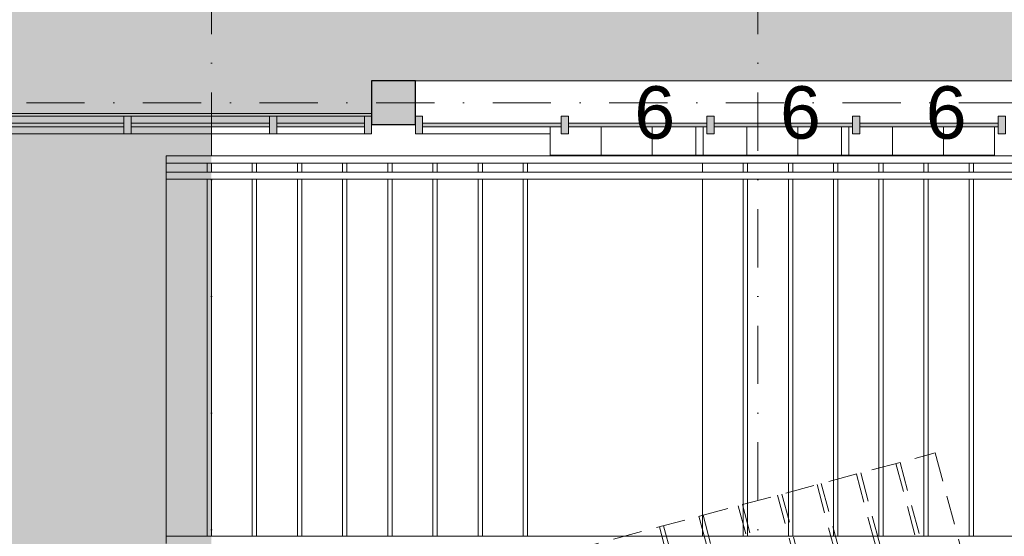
# Model space of a CAD drawing. Header units: millimetres. Extents: x -2530 to 151695, y -8763 to 71774.
# Tile 135 of 217: x 115934 to 122692, y 25725 to 29270. Entities that reach past the tile are written whole.
import ezdxf

# ---------------------------------------------------------------- set-up
doc = ezdxf.new("R2010")
doc.units = ezdxf.units.MM
for name, pattern in [('dash fine', [306, 200, -106]), ('Hidden', [400, 200, -200]), ('RR_Level', [800, 400, -200, 0, -200])]:
    doc.linetypes.add(name, pattern=pattern)
for name, color, linetype, lineweight in [('A-____-NOTE-TEXT', 131, 'Continuous', 13), ('A-AREA-____-OTLN', 32, 'Hidden', 13), ('A-AREA-____-PATT', 32, 'Continuous', 9), ('A-FLOR-____-OTLN', 192, 'Continuous', 18), ('A-FLOR-HRAL-OTLN', 11, 'Continuous', 13), ('A-GENM-____-OTLN', 13, 'Continuous', 13), ('A-GLAZ-CURT-MCUT', 52, 'Continuous', 13), ('A-GLAZ-CURT-OTLN', 52, 'Continuous', 13), ('A-GLAZ-CWMG-MCUT', 51, 'Continuous', 13), ('A-GLAZ-CWMG-OTLN', 51, 'Continuous', 13), ('I-FURN-PNLS-OTLN', 30, 'Continuous', 13), ('S-COLS-____-MCUT', 52, 'Continuous', 25), ('S-COLS-____-OTLN', 52, 'Continuous', 18), ('S-GRID-____-OTLN', 1, 'Continuous', 9), ('S-STRS-____-MBND', 31, 'dash fine', 9), ('S-STRS-____-OTLN', 31, 'Continuous', 13)]:
    doc.layers.add(name, color=color, linetype=linetype, lineweight=lineweight)
doc.styles.add('Arial', font='arial.ttf', dxfattribs={"height": 360})

# ---------------------------------------------------------------- blocks, each defined once
blk = doc.blocks.new('NLRS_28_SC_LIB_kolom recht_generiek_ISR - kolom beton_ONTWERP-6193513-plot_V1 Copy 1')
at = {"layer": 'S-COLS-____-OTLN', "lineweight": 13}
blk.add_hatch(color=256, dxfattribs=at).paths.add_polyline_path([(150, -150), (150, 150), (-150, 150), (-150, -150)])
at = {"layer": 'S-COLS-____-MCUT'}
for p, q in [((150, 150), (-150, 150)), ((-150, 150), (-150, -150)), ((150, -150), (150, 150)), ((-150, -150), (150, -150))]:
    blk.add_line(p, q, dxfattribs=at)
blk = doc.blocks.new('NLRS_21_CWM_UN_rechthoek_GEN - 67x114-6173878-plot_V1 Copy 1')
at = {"layer": 'A-GLAZ-CWMG-OTLN'}
blk.add_hatch(color=127, dxfattribs=at).paths.add_polyline_path([(-50, 60), (0, 60), (0, -60), (-50, -60), (-50, -3)])
at = {"layer": 'A-GLAZ-CWMG-MCUT'}
for p, q in [((-50, 60), (0, 60)), ((-50, -60), (-50, 60)), ((0, 60), (0, -60)), ((0, -60), (-50, -60))]:
    blk.add_line(p, q, dxfattribs=at)
blk = doc.blocks.new('NLRS_21_CWP_UN_system_panel_GEN - oz_glas-6173877-plot_V1 Copy 1')
at = {"layer": 'A-GLAZ-CURT-OTLN'}
blk.add_hatch(color=127, dxfattribs=at).paths.add_polyline_path([(475, 12.5), (-475, 11.9), (-475, -12.5), (475, -12.5)])
at = {"layer": 'A-GLAZ-CURT-MCUT'}
for p, q in [((475, 12.5), (-475, 12.5)), ((-475, 12.5), (-475, -12.5)), ((475, -12.5), (475, 12.5)), ((-475, -12.5), (475, -12.5))]:
    blk.add_line(p, q, dxfattribs=at)
blk = doc.blocks.new('NLRS_21_CWP_UN_system_panel_GEN - oz_glas-6173880-plot_V1 Copy 1')
at = {"layer": 'A-GLAZ-CURT-OTLN'}
blk.add_hatch(color=127, dxfattribs=at).paths.add_polyline_path([(300, -12.5), (300, 12.5), (-300, 12.5), (-300, -12.5), (180, -12.5)])
at = {"layer": 'A-GLAZ-CURT-MCUT'}
for p, q in [((300, 12.5), (-300, 12.5)), ((-300, 12.5), (-300, -12.5)), ((300, -12.5), (300, 12.5)), ((-300, -12.5), (300, -12.5))]:
    blk.add_line(p, q, dxfattribs=at)
blk = doc.blocks.new('NLRS_21_CWM_UN_rechthoek_GEN - 67x114-5968266-plot_V1 Copy 1')
at = {"layer": 'A-GLAZ-CWMG-OTLN'}
for p, q in [((116650, 28607), (115700, 28607)), ((116650, 28487), (115700, 28487))]:
    blk.add_line(p, q, dxfattribs=at)
blk = doc.blocks.new('NLRS_21_CWM_UN_rechthoek_GEN - 67x114-V7-plot_V1 Copy 1')
at = {"layer": 'A-GLAZ-CWMG-OTLN'}
for p, q in [((117650, 28607), (116700, 28607)), ((117650, 28487), (116700, 28487))]:
    blk.add_line(p, q, dxfattribs=at)
blk = doc.blocks.new('NLRS_21_CWM_UN_rechthoek_GEN - 67x114-6008226-plot_V1 Copy 1')
at = {"layer": 'A-GLAZ-CWMG-OTLN'}
for p, q in [((118300, 28607), (117700, 28607)), ((118300, 28487), (117700, 28487))]:
    blk.add_line(p, q, dxfattribs=at)
blk = doc.blocks.new('NLRS_21_CWM_UN_rechthoek_GEN - 67x114-V8-plot_V1 Copy 1')
at = {"layer": 'A-GLAZ-CWMG-OTLN'}
blk.add_hatch(color=127, dxfattribs=at).paths.add_polyline_path([(25, 60), (25, -60), (-25, -60), (-25, 60), (0, 60)])
at = {"layer": 'A-GLAZ-CWMG-MCUT'}
for p, q in [((-25, 60), (25, 60)), ((-25, -60), (-25, 60)), ((25, 60), (25, -60)), ((25, -60), (-25, -60))]:
    blk.add_line(p, q, dxfattribs=at)
blk = doc.blocks.new('NLRS_21_CWM_UN_rechthoek_GEN - 67x114-V9-plot_V1 Copy 1')
at = {"layer": 'A-GLAZ-CWMG-OTLN'}
blk.add_line((119575, 28487), (118700, 28487), dxfattribs=at)
blk = doc.blocks.new('NLRS_21_CWM_UN_rechthoek_GEN - 67x114-6173879-plot_V1 Copy 1')
at = {"layer": 'A-GLAZ-CWMG-OTLN'}
blk.add_hatch(color=127, dxfattribs=at).paths.add_polyline_path([(-50, 60), (-50, -60), (0, -60), (0, 60)])
at = {"layer": 'A-GLAZ-CWMG-MCUT'}
for p, q in [((0, 60), (-50, 60)), ((-50, 60), (-50, -60)), ((0, -60), (0, 60)), ((-50, -60), (0, -60))]:
    blk.add_line(p, q, dxfattribs=at)
blk = doc.blocks.new('Lockers vide7 - Lockers vide-6077248-plot_V1 Copy 1')
at = {"layer": 'A-GENM-____-OTLN'}
for p, q in [((118650, 28850), (123350, 28850)), ((123350, 28850), (118650, 28850))]:
    blk.add_line(p, q, dxfattribs=at)
blk = doc.blocks.new('Railing - Railing-6206795-plot_V1 Copy 1')
at = {"layer": 'A-FLOR-HRAL-OTLN'}
for p, q in [((116940, 25675.4), (116940, 25725.4)), ((117250, 25725.4), (116940, 25725.4)), ((119420, 25725.4), (117250, 25725.4)), ((120620, 25725.4), (119420, 25725.4)), ((120930, 25725.4), (120620, 25725.4)), ((125705.4, 25725.4), (120930, 25725.4))]:
    blk.add_line(p, q, dxfattribs=at)
blk = doc.blocks.new('Railing - Railing-6206796-plot_V1 Copy 1')
at = {"layer": 'A-FLOR-HRAL-OTLN'}
for p, q in [((116940, 28284.6), (116940, 28334.6)), ((117250, 28334.6), (116940, 28334.6)), ((119420, 28334.6), (117250, 28334.6)), ((120620, 28334.6), (119420, 28334.6)), ((120930, 28334.6), (120620, 28334.6)), ((125580, 28334.6), (120930, 28334.6)), ((117250, 28284.6), (116940, 28284.6)), ((119420, 28284.6), (117250, 28284.6)), ((120620, 28284.6), (119420, 28284.6)), ((120930, 28284.6), (120620, 28284.6)), ((125580, 28284.6), (120930, 28284.6)), ((116940, 28174.6), (116940, 28224.6)), ((117250, 28224.6), (116940, 28224.6)), ((119420, 28224.6), (117250, 28224.6)), ((120620, 28224.6), (119420, 28224.6)), ((120930, 28224.6), (120620, 28224.6)), ((125580, 28224.6), (120930, 28224.6)), ((117250, 28174.6), (116940, 28174.6)), ((119420, 28174.6), (117250, 28174.6)), ((120620, 28174.6), (119420, 28174.6)), ((120930, 28174.6), (120620, 28174.6)), ((125580, 28174.6), (120930, 28174.6))]:
    blk.add_line(p, q, dxfattribs=at)
blk = doc.blocks.new('NLRS_82_FUS_UN_lockers_GEN - 2 hoog-V184-plot_V1 Copy 1')
at = {"layer": 'I-FURN-PNLS-OTLN', "lineweight": 9}
for p, q in [((0, 0), (1050, 0)), ((0, -194.5), (0, 0)), ((0, 0), (350, 0)), ((350, -194.5), (350, 0)), ((350, 0), (700, 0)), ((350, 0), (350, -194.5)), ((700, -194.5), (700, 0)), ((700, 0), (1050, 0)), ((700, 0), (700, -194.5)), ((1050, 0), (1050, -194.5)), ((0, 0), (1050, 0))]:
    blk.add_line(p, q, dxfattribs=at)

msp = doc.modelspace()

# ---------------------------------------------------------------- hatches: boundary and pattern name
at = {"layer": 'A-AREA-____-PATT', "transparency": 33554509}
h = msp.add_hatch(color=50, dxfattribs=at)
h.paths.add_polyline_path([(104444.0546, 16808.1957), (105361.688, 17054.0593), (105349.3948, 17099.941), (105397.6913, 17112.8812), (105409.9845, 17066.9995), (106327.6179, 17312.8631), (106315.3247, 17358.7448), (106363.6212, 17371.685), (106375.9144, 17325.8033), (106669.5482, 17404.9627), (106657.3764, 17450.3914), (106705.6729, 17463.3316), (106701.7908, 17477.816), (106701.7795, 17477.8581), (106643.6747, 17694.7085), (106716.1191, 17714.1199), (106275.0915, 19360.0575), (106202.647, 19340.6461), (106105.7193, 19702.3853), (106178.1637, 19721.7967), (105163.7444, 23507.6611), (105091.3, 23488.2496), (105053.4321, 23629.5744), (105125.8766, 23648.9858), (105078.5044, 23825.7811), (105000.8766, 23825.7811), (105000.8766, 24115.4922), (104597.455, 25621.0821), (104525.0105, 25601.6707), (104451.5629, 25875.7811), (104529.2086, 25875.7811), (103835.5984, 28464.3694), (103763.154, 28444.9579), (103674.7195, 28775), (103984.8752, 28775), (103984.8752, 28700), (105524.8752, 28700), (105524.8752, 28775), (106080.5016, 28775), (106080.5016, 28700), (107784.5016, 28700), (107784.5016, 28775), (108282.5016, 28775), (108282.5016, 28850), (108582.5016, 28850), (108582.5016, 28775), (108650, 28775), (108650, 28700), (109684, 28700), (109684, 28775), (111375.0016, 28775), (111375.0016, 28700), (112409.0016, 28700), (112409.0016, 28775), (113350, 28775), (113350, 28850), (113650, 28850), (113650, 28607), (113700, 28607), (113700, 28547), (114650, 28547), (114650, 28607), (114700, 28607), (114700, 28547), (115650, 28547), (115650, 28607), (115700, 28607), (115700, 28559.5), (116650, 28559.5), (116650, 28607), (116700, 28607), (116700, 28559.5), (117650, 28559.5), (117650, 28607), (117700, 28607), (117700, 28559.5), (118300, 28559.5), (118300, 28607), (118350, 28607), (118350, 28850), (128650, 28850), (128650, 28775), (132175, 28775), (132175, 29035.5), (132250, 29035.5), (132250, 30739.5), (132175, 30739.5), (132175, 30940), (132125, 30940), (132125, 30987.5), (131875, 30987.5), (131875, 30940), (131825, 30940), (131825, 30987.5), (130875, 30987.5), (130875, 30940), (130825, 30940), (130825, 30987.5), (129875, 30987.5), (129875, 30940), (129825, 30940), (129825, 30987.5), (128875, 30987.5), (128875, 30940), (128825, 30940), (128825, 30987.5), (127875, 30987.5), (127875, 30940), (127825, 30940), (127825, 30987.5), (126909, 30987.5), (126909, 30940), (126859, 30940), (126859, 31000), (125825, 31000), (125825, 30940), (125775, 30940), (125775, 30987.5), (124875, 30987.5), (124875, 30940), (124825, 30940), (124825, 30925), (124675, 30925), (124675, 30940), (124625, 30940), (124625, 30987.5), (124375, 30987.5), (124375, 30940), (124325, 30940), (124325, 30987.5), (123375, 30987.5), (123375, 30940), (123325, 30940), (123325, 30987.5), (122375, 30987.5), (122375, 30940), (122325, 30940), (122325, 30987.5), (121375, 30987.5), (121375, 30940), (121325, 30940), (121325, 30987.5), (120375, 30987.5), (120375, 30940), (120325, 30940), (120325, 30987.5), (119409, 30987.5), (119409, 30940), (119359, 30940), (119359, 31000), (118325, 31000), (118325, 30940), (118275, 30940), (118275, 30987.5), (117375, 30987.5), (117375, 30940), (117325, 30940), (117325, 30925), (117175, 30925), (117175, 30940), (117125, 30940.0304), (117125, 30987.5), (116225, 30987.5), (116225, 30940), (116175, 30940), (116175, 31000), (115141, 31000), (115141, 30940), (115091, 30940), (115091, 30987.5), (114175, 30987.5), (114175, 30940), (114125, 30940), (114125, 30987.5), (113175, 30987.5), (113175, 30940), (113125, 30940), (113125, 30987.5), (112175, 30987.5), (112175, 30940), (112125, 30940), (112125, 30987.5), (111175, 30987.5), (111175, 30940), (111125, 30940), (111125, 30987.5), (110175, 30987.5), (110175, 30940), (110125, 30940), (110125, 30987.5), (109875, 30987.5), (109875, 30940), (109825, 30940), (109825, 30925), (109675, 30925), (109675, 30940), (109625, 30940), (109625, 30987.5), (109375, 30987.5), (109375, 30940), (109325, 30940), (109325, 30987.5), (108375, 30987.5), (108375, 30940), (108325, 30940), (108325, 30987.5), (107375, 30987.5), (107375, 30940), (107325, 30940), (107325, 30987.5), (106375, 30987.5), (106375, 30940), (106325, 30940), (106325, 30987.5), (105375, 30987.5), (105375, 30940), (105325, 30940), (105325, 30987.5), (104375, 30987.5), (104375, 30940), (104325, 30940), (104325, 30987.5), (103375, 30987.5), (103375, 30940), (103325, 30940), (103325, 30987.5), (102375, 30987.5), (102375, 30940), (102325, 30940), (102325, 30925), (101845, 30925), (101845, 31000), (100811, 31000), (100811, 30925), (98300, 30925), (98300, 30992.5264), (97635.5108, 30967.6958), (93435.4274, 32093.1047), (93310.0896, 31833.3216), (96444.8764, 28698.5348), (101491.3224, 27344.9788), (103240.3129, 20819.4979), (103253.4554, 20823.6991), (103299.9296, 20823.6991), (103337.3774, 20813.665), (103373.8334, 20791.4439), (103405.4698, 20753.8461), (103421.2074, 20721.4489), (103428.2874, 20679.3456), (103423.2187, 20636.9531), (103401.4531, 20591.6998), (103379.2289, 20564.7832), (103343.8715, 20540.8527), (103316.8011, 20532.1992), (104288.0959, 16909.2769), (104360.0406, 16928.5544), (104383.4649, 16841.1372), (104431.7614, 16854.0774)])
h.paths.add_polyline_path([(98482.1921, 28498.9273), (98440.9525, 28509.9775), (98404.4965, 28532.1986), (98375.7776, 28563.7904), (98357.1225, 28602.1936), (98350.0425, 28644.2969), (98355.1111, 28686.6894), (98371.9178, 28725.9367), (98399.1009, 28758.8592), (98434.4583, 28782.7898), (98475.1255, 28795.7897), (98524.8745, 28794.9122), (98559.0475, 28785.7556), (98595.5035, 28763.5345), (98624.2224, 28731.9427), (98642.8775, 28693.5395), (98649.9575, 28651.4362), (98644.8889, 28609.0437), (98624.2224, 28565.1216), (98600.8991, 28536.8738), (98559.0475, 28510.8673), (98517.8079, 28499.7752), (98500, 28499.3513)])
h.paths.add_polyline_path([(128350, 28547), (128425, 28547), (128425, 28550), (128350, 28550)])
h.paths.add_polyline_path([(113650, 28547), (113650, 28550), (113625, 28550), (113625, 28547)])
msp.add_hatch(color=50, dxfattribs=at).paths.add_polyline_path([(113625, 21797.922), (113657.9847, 21806.7602), (113642.4555, 21864.7158), (113690.7518, 21877.6567), (113703.0457, 21831.7753), (114425.6764, 22025.4036), (114413.3825, 22071.2851), (114461.6788, 22084.226), (114477.208, 22026.2705), (115394.8375, 22272.1486), (115379.3084, 22330.1041), (115427.6046, 22343.0451), (115443.1338, 22285.0895), (116360.7633, 22530.9676), (116345.2342, 22588.9232), (116393.5305, 22601.8641), (116405.8244, 22555.9826), (116814.049, 22665.3661), (116036.9873, 25565.4), (117250, 25565.4), (117250, 28534.5), (116700, 28534.5), (116700, 28487), (116650, 28487), (116650, 28534.5), (115700, 28534.5), (115700, 28487), (115650, 28487), (115650, 28547), (114700, 28547), (114700, 28487), (114650, 28487), (114650, 28547), (113700, 28547), (113700, 28487), (113650, 28487), (113650, 28547), (113625, 28547), (113625, 21803.8625)])

# ---------------------------------------------------------------- linework, layer by layer
at = {"layer": 'A-AREA-____-OTLN', "color": 9}
for p, q in [((117250, 28224.6), (117250, 28284.6)), ((117250, 25725.4), (117250, 28174.6))]:
    msp.add_line(p, q, dxfattribs=at)
at = {"layer": 'A-FLOR-____-OTLN'}
for p, q in [((113650, 28625), (118350, 28625)), ((117250, 28625), (113650, 28625)), ((117250, 28607), (117250, 28625)), ((117250, 28334.6), (117250, 28487))]:
    msp.add_line(p, q, dxfattribs=at)
at = {"layer": 'S-GRID-____-OTLN', "linetype": 'RR_Level'}
for p, q in [((117250, 48773.1142), (117250, -857.0614)), ((121000, 48773.1142), (121000, -857.0614)), ((-34.3191, 28700), (143998.0499, 28700))]:
    msp.add_line(p, q, dxfattribs=at)
at = {"layer": 'S-STRS-____-MBND'}
for p, q in [((118236.1441, 25230.3304), (122218.1733, 26297.3119)), ((122218.1733, 26297.3119), (122684.0476, 24558.6455)), ((121947.7141, 26224.8426), (122413.5884, 24486.1761)), ((121976.6919, 26232.6072), (122442.5662, 24493.9407)), ((121677.2549, 26152.3733), (122143.1292, 24413.7068)), ((121706.2327, 26160.1378), (122172.1069, 24421.4714)), ((121435.7734, 26087.6685), (121901.6477, 24349.002)), ((121406.7956, 26079.9039), (121872.6699, 24341.2375)), ((121136.3364, 26007.4346), (121602.2107, 24268.7681)), ((121165.3142, 26015.1992), (121631.1885, 24276.5327)), ((120865.8772, 25934.9653), (121331.7515, 24196.2988)), ((120894.855, 25942.7298), (121360.7292, 24204.0634)), ((120595.418, 25862.4959), (121061.2922, 24123.8295)), ((120624.3957, 25870.2605), (121090.27, 24131.594)), ((120324.9587, 25790.0266), (120790.833, 24051.3601)), ((120353.9365, 25797.7912), (120819.8108, 24059.1247))]:
    msp.add_line(p, q, dxfattribs=at)
at = {"layer": 'S-STRS-____-OTLN'}
for p, q in [((116940, 28224.6), (116940, 28284.6)), ((117220, 28224.6), (117220, 28284.6)), ((117250, 28224.6), (117250, 28284.6)), ((117530, 28224.6), (117530, 28284.6)), ((117560, 28224.6), (117560, 28284.6)), ((117840, 28224.6), (117840, 28284.6)), ((117870, 28224.6), (117870, 28284.6)), ((118150, 28224.6), (118150, 28284.6)), ((118180, 28224.6), (118180, 28284.6)), ((118460, 28224.6), (118460, 28284.6)), ((118490, 28224.6), (118490, 28284.6)), ((118770, 28224.6), (118770, 28284.6)), ((118800, 28224.6), (118800, 28284.6)), ((119080, 28224.6), (119080, 28284.6)), ((119110, 28224.6), (119110, 28284.6)), ((119390, 28224.6), (119390, 28284.6)), ((119420, 28224.6), (119420, 28284.6)), ((120620, 28224.6), (120620, 28284.6)), ((120900, 28224.6), (120900, 28284.6)), ((120930, 28224.6), (120930, 28284.6)), ((121210, 28224.6), (121210, 28284.6)), ((121240, 28224.6), (121240, 28284.6)), ((121520, 28224.6), (121520, 28284.6)), ((121550, 28224.6), (121550, 28284.6)), ((121830, 28224.6), (121830, 28284.6)), ((121860, 28224.6), (121860, 28284.6)), ((122140, 28224.6), (122140, 28284.6)), ((122170, 28224.6), (122170, 28284.6)), ((122450, 28224.6), (122450, 28284.6)), ((122480, 28224.6), (122480, 28284.6)), ((116940, 25725.4), (116940, 28174.6)), ((117220, 25725.4), (117220, 28174.6)), ((117250, 25725.4), (117250, 28174.6)), ((117530, 25725.4), (117530, 28174.6)), ((117560, 25725.4), (117560, 28174.6)), ((117840, 25725.4), (117840, 28174.6)), ((117870, 25725.4), (117870, 28174.6)), ((118150, 25725.4), (118150, 28174.6)), ((118180, 25725.4), (118180, 28174.6)), ((118460, 25725.4), (118460, 28174.6)), ((118490, 25725.4), (118490, 28174.6)), ((118770, 25725.4), (118770, 28174.6)), ((118800, 25725.4), (118800, 28174.6)), ((119080, 25725.4), (119080, 28174.6)), ((119110, 25725.4), (119110, 28174.6)), ((119390, 25725.4), (119390, 28174.6)), ((119420, 25725.4), (119420, 28174.6)), ((120620, 25725.4), (120620, 28174.6)), ((120900, 25725.4), (120900, 28174.6)), ((120930, 25725.4), (120930, 28174.6)), ((121210, 25725.4), (121210, 28174.6)), ((121240, 25725.4), (121240, 28174.6)), ((121520, 25725.4), (121520, 28174.6)), ((121550, 25725.4), (121550, 28174.6)), ((121830, 25725.4), (121830, 28174.6)), ((121860, 25725.4), (121860, 28174.6)), ((122140, 25725.4), (122140, 28174.6)), ((122170, 25725.4), (122170, 28174.6)), ((122450, 25725.4), (122450, 28174.6)), ((122480, 25725.4), (122480, 28174.6))]:
    msp.add_line(p, q, dxfattribs=at)

# ---------------------------------------------------------------- block references
at = {"layer": 'A-FLOR-HRAL-OTLN'}
for name in ['Railing - Railing-6206796-plot_V1 Copy 1', 'Railing - Railing-6206795-plot_V1 Copy 1']:
    msp.add_blockref(name, (0, 0), dxfattribs=at)
at = {"layer": 'A-GENM-____-OTLN'}
msp.add_blockref('Lockers vide7 - Lockers vide-6077248-plot_V1 Copy 1', (0, 0), dxfattribs=at)
at = {"layer": 'A-GLAZ-CURT-OTLN'}
for name, p in [('NLRS_21_CWP_UN_system_panel_GEN - oz_glas-6173877-plot_V1 Copy 1', (116175, 28547)), ('NLRS_21_CWP_UN_system_panel_GEN - oz_glas-6173877-plot_V1 Copy 1', (117175, 28547)), ('NLRS_21_CWP_UN_system_panel_GEN - oz_glas-6173880-plot_V1 Copy 1', (118000, 28547)), ('NLRS_21_CWP_UN_system_panel_GEN - oz_glas-6173877-plot_V1 Copy 1', (119175, 28547)), ('NLRS_21_CWP_UN_system_panel_GEN - oz_glas-6173877-plot_V1 Copy 1', (120175, 28547)), ('NLRS_21_CWP_UN_system_panel_GEN - oz_glas-6173877-plot_V1 Copy 1', (121175, 28547)), ('NLRS_21_CWP_UN_system_panel_GEN - oz_glas-6173877-plot_V1 Copy 1', (122175, 28547))]:
    msp.add_blockref(name, p, dxfattribs=at)
at = {"layer": 'A-GLAZ-CWMG-OTLN'}
for name in ['NLRS_21_CWM_UN_rechthoek_GEN - 67x114-5968266-plot_V1 Copy 1', 'NLRS_21_CWM_UN_rechthoek_GEN - 67x114-V7-plot_V1 Copy 1', 'NLRS_21_CWM_UN_rechthoek_GEN - 67x114-6008226-plot_V1 Copy 1', 'NLRS_21_CWM_UN_rechthoek_GEN - 67x114-V9-plot_V1 Copy 1']:
    msp.add_blockref(name, (0, 0), dxfattribs=at)
at = {"layer": 'A-GLAZ-CWMG-OTLN', "extrusion": (0, 0, -1), "rotation": 180}
for name, p in [('NLRS_21_CWM_UN_rechthoek_GEN - 67x114-V8-plot_V1 Copy 1', (-116675, 28547)), ('NLRS_21_CWM_UN_rechthoek_GEN - 67x114-V8-plot_V1 Copy 1', (-117675, 28547)), ('NLRS_21_CWM_UN_rechthoek_GEN - 67x114-6173878-plot_V1 Copy 1', (-118350, 28547)), ('NLRS_21_CWM_UN_rechthoek_GEN - 67x114-V8-plot_V1 Copy 1', (-119675, 28547)), ('NLRS_21_CWM_UN_rechthoek_GEN - 67x114-V8-plot_V1 Copy 1', (-120675, 28547)), ('NLRS_21_CWM_UN_rechthoek_GEN - 67x114-V8-plot_V1 Copy 1', (-121675, 28547)), ('NLRS_21_CWM_UN_rechthoek_GEN - 67x114-V8-plot_V1 Copy 1', (-122675, 28547))]:
    msp.add_blockref(name, p, dxfattribs=at)
at = {"layer": 'A-GLAZ-CWMG-OTLN', "rotation": 180}
msp.add_blockref('NLRS_21_CWM_UN_rechthoek_GEN - 67x114-6173879-plot_V1 Copy 1', (118650, 28547), dxfattribs=at)
at = {"layer": 'I-FURN-PNLS-OTLN', "rotation": 180}
for p in [(120625, 28340), (121625, 28340), (122625, 28340)]:
    msp.add_blockref('NLRS_82_FUS_UN_lockers_GEN - 2 hoog-V184-plot_V1 Copy 1', p, dxfattribs=at)
at = {"layer": 'S-COLS-____-OTLN', "lineweight": 13}
msp.add_blockref('NLRS_28_SC_LIB_kolom recht_generiek_ISR - kolom beton_ONTWERP-6193513-plot_V1 Copy 1', (118500, 28700), dxfattribs=at)

# ---------------------------------------------------------------- texts
at = {"layer": 'A-____-NOTE-TEXT', "lineweight": 9, "char_height": 360, "width": 336.70875, "attachment_point": 1, "style": 'Arial'}
for insert in [(120153.0406, 28813.2501), (121153.0406, 28813.2501), (122153.0406, 28813.2501)]:
    msp.add_mtext('6', dxfattribs=dict(at, insert=insert))

doc.saveas('drawing.dxf')
